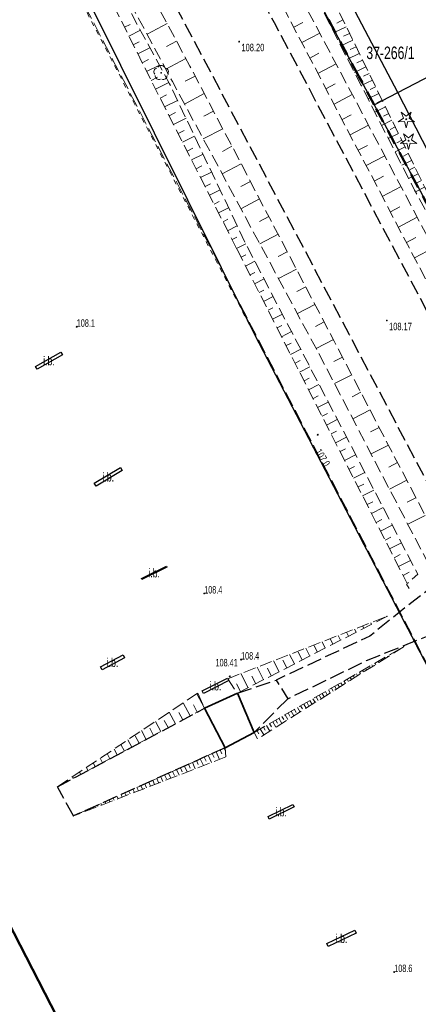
# Model space of a CAD drawing. Header units: metres. Extents: x 7529521 to 7531797, y 5723878 to 5728074.
# Tile 37 of 90: x 7530355 to 7530395, y 5726428 to 5726527. Entities that reach past the tile are written whole.
import ezdxf
from ezdxf.enums import TextEntityAlignment as Align

# ---------------------------------------------------------------- set-up
doc = ezdxf.new("R2010")
doc.units = ezdxf.units.M
for name, pattern in [('2_1', [0]), ('2_BUBI03_01', [0]), ('2_BUBZ02', [1.75, 1.25, -0.5]), ('2_BUBZ02G', [1.75, 1.25, -0.5]), ('2_BUIB12_02', [0]), ('2_KTJZ01', [2, 1.5, -0.5]), ('2_KTPL01', [2, 1.5, -0.5]), ('GAO', [2.5, 1.5, -1]), ('GDE', [0]), ('GUK', [2, 1.5, -0.5]), ('GUZ', [1, 0.5, -0.5]), ('L_0_05', [1.75, 1.25, -0.5]), ('L_0_06', [2, 1.5, -0.5]), ('L_0_09', [2.5, 2, -0.5]), ('L_0_29', [0])]:
    doc.linetypes.add(name, pattern=pattern)
doc.layers.get('0').update_dxf_attribs({"color": 252})
for name, color, linetype, lineweight in [('BUBI_L_2', 252, '2_BUBI03_01', 35), ('BUBZ_L_1', 252, '2_BUBZ02', 18), ('BUIB_E_T_6', 252, 'Continuous', 18), ('BUIB_L_10', 252, '2_BUIB12_02', 25), ('Dzialki', 80, 'GDE', 30), ('jezdnia', 252, 'L_0_06', 18), ('Kontury', 252, 'GUK', 18), ('kos', 252, 'L_0_29', 18), ('KTJZ_L_0', 251, '2_KTJZ01', 30), ('KTPL_L_0', 252, '2_KTPL01', 18), ('Numery_dzialek', 80, 'Continuous', 30), ('OBOP_T_1', 74, 'Continuous', 18), ('RTPW_T_0', 252, 'Continuous', 15), ('RTPW_T_1', 252, 'Continuous', 15), ('skarpa nieumocniona', 252, 'L_0_05', 18), ('Uzytki', 252, 'GUZ', 18), ('wysokosci_sztuczne', 7, 'Continuous', 18)]:
    doc.layers.add(name, color=color, linetype=linetype, lineweight=lineweight)
doc.layers.add('EPGPO_L_0', color=7, linetype='GAO', lineweight=50, true_color=0x940094)
doc.layers.add('zakres', color=7, linetype='L_0_09', lineweight=50, true_color=0xff05ff)
doc.styles.get("Standard").update_dxf_attribs({"font": 'arial.ttf'})

# ---------------------------------------------------------------- blocks, each defined once
blk = doc.blocks.new('2_OBOP02_01')
at = {"linetype": 'Continuous'}
blk.add_circle((0, 0), 0.045, dxfattribs=at)
for centre, start, end in [((-0.357, 0.116), 102.14447, 221.86002), ((0, 0.375), 30.14012, 149.85988), ((0.357, 0.116), 318.13998, 77.85553), ((-0.22, -0.303), 174.14818, 293.85423), ((0.22, -0.303), 246.14577, 5.85182)]:
    blk.add_arc(centre, 0.375, start, end, dxfattribs=at)
blk = doc.blocks.new('2_RTPW01')
at = {"linetype": 'Continuous'}
blk.add_circle((0, 0), 0.045, dxfattribs=at)
blk = doc.blocks.new('2_RTPW02')
at = {"linetype": 'Continuous'}
blk.add_circle((0, 0), 0.045, dxfattribs=at)
blk = doc.blocks.new('L_0_29_2')
at = {"color": 0, "linetype": 'Continuous', "lineweight": 13, "flags": 128}
blk.add_lwpolyline([(0, 0.5), (0, -0.5)], dxfattribs=at)
blk = doc.blocks.new('OBOP01_01')
at = {"linetype": 'Continuous', "lineweight": 18}
blk.add_hatch(color=0, dxfattribs=at).paths.add_polyline_path([(0, -0.1, 1), (0, 0.1, 1)])
at = {"color": 0, "linetype": 'Continuous', "lineweight": 18, "flags": 128}
blk.add_lwpolyline([(0, -1.74), (-0.35, -0.48), (-1.65, -0.54), (-0.57, 0.18), (-1.02, 1.4), (0, 0.6), (1.02, 1.4), (0.57, 0.18), (1.65, -0.54), (0.35, -0.48), (0, -1.74)], dxfattribs=at)
at = {"color": 0, "linetype": 'Continuous', "lineweight": 18}
blk.add_circle((0, 0), 0.1, dxfattribs=at)
blk = doc.blocks.new('RTPW02')
at = {"linetype": 'Continuous', "lineweight": 13}
blk.add_hatch(color=0, dxfattribs=at).paths.add_polyline_path([(0, -0.09, 1), (0, 0.09, 1)])
at = {"color": 0, "linetype": 'Continuous', "lineweight": 13}
blk.add_circle((0, 0), 0.0906, dxfattribs=at)

msp = doc.modelspace()

# ---------------------------------------------------------------- linework, layer by layer
at = {"layer": 'BUBI_L_2', "linetype": '2_BUBI03_01'}
for p, q in [((7530373.43, 5726457.92), (7530376.74, 5726459.43)), ((7530376.74, 5726459.43), (7530378.42, 5726455.47)), ((7530375.49, 5726453.93), (7530373.43, 5726457.92)), ((7530378.42, 5726455.47), (7530375.49, 5726453.93))]:
    msp.add_line(p, q, dxfattribs=at)
at = {"layer": 'BUBZ_L_1', "linetype": '2_BUBZ02'}
for p, q in [((7530375.76, 5726460.89), (7530391.81, 5726467.17)), ((7530393.54, 5726464.14), (7530378.77, 5726454.84)), ((7530375.76, 5726460.89), (7530376.74, 5726459.43)), ((7530358.59, 5726449.99), (7530372.74, 5726459.44)), ((7530372.74, 5726459.44), (7530373.43, 5726457.92)), ((7530378.77, 5726454.84), (7530378.42, 5726455.47)), ((7530375.49, 5726453.93), (7530375.56, 5726453)), ((7530375.56, 5726453), (7530360.21, 5726447.05))]:
    msp.add_line(p, q, dxfattribs=at)
at = {"layer": 'BUBZ_L_1', "linetype": '2_BUBZ02G'}
for p, q in [((7530376.74, 5726459.43), (7530391.81, 5726467.17)), ((7530378.42, 5726455.47), (7530393.54, 5726464.14)), ((7530358.59, 5726449.99), (7530373.43, 5726457.92)), ((7530360.21, 5726447.05), (7530375.49, 5726453.93))]:
    msp.add_line(p, q, dxfattribs=at)
at = {"layer": 'BUBZ_L_1', "linetype": '2_1'}
for p, q in [((7530389.48, 5726465.973), (7530389.358, 5726466.211)), ((7530390.256, 5726466.372), (7530390.175, 5726466.53)), ((7530391.033, 5726466.771), (7530390.993, 5726466.85)), ((7530387.149, 5726464.776), (7530386.906, 5726465.251)), ((7530387.926, 5726465.175), (7530387.723, 5726465.571)), ((7530388.703, 5726465.574), (7530388.54, 5726465.891)), ((7530384.819, 5726463.579), (7530384.453, 5726464.292)), ((7530385.596, 5726463.978), (7530385.271, 5726464.611)), ((7530386.373, 5726464.377), (7530386.088, 5726464.931)), ((7530393.423, 5726464.073), (7530393.426, 5726464.068)), ((7530382.489, 5726462.383), (7530382.001, 5726463.332)), ((7530383.266, 5726462.782), (7530382.867, 5726463.558)), ((7530384.042, 5726463.181), (7530383.636, 5726463.972)), ((7530391.861, 5726463.177), (7530391.9, 5726463.108)), ((7530392.173, 5726463.356), (7530392.206, 5726463.3)), ((7530392.486, 5726463.535), (7530392.511, 5726463.492)), ((7530392.798, 5726463.715), (7530392.816, 5726463.684)), ((7530393.111, 5726463.894), (7530393.121, 5726463.876)), ((7530379.382, 5726460.787), (7530378.732, 5726462.053)), ((7530380.935, 5726461.585), (7530380.366, 5726462.692)), ((7530381.712, 5726461.984), (7530381.313, 5726462.76)), ((7530389.985, 5726462.102), (7530390.069, 5726461.955)), ((7530390.298, 5726462.281), (7530390.375, 5726462.147)), ((7530390.61, 5726462.46), (7530390.68, 5726462.339)), ((7530390.923, 5726462.639), (7530390.985, 5726462.531)), ((7530391.235, 5726462.819), (7530391.29, 5726462.723)), ((7530391.548, 5726462.998), (7530391.595, 5726462.915)), ((7530377.828, 5726459.989), (7530377.097, 5726461.413)), ((7530378.605, 5726460.388), (7530378.206, 5726461.165)), ((7530380.159, 5726461.186), (7530379.76, 5726461.963)), ((7530388.11, 5726461.026), (7530388.238, 5726460.802)), ((7530388.422, 5726461.205), (7530388.544, 5726460.994)), ((7530388.735, 5726461.385), (7530388.849, 5726461.186)), ((7530389.047, 5726461.564), (7530389.154, 5726461.378)), ((7530389.36, 5726461.743), (7530389.459, 5726461.57)), ((7530389.673, 5726461.922), (7530389.764, 5726461.763)), ((7530377.051, 5726459.59), (7530376.653, 5726460.367)), ((7530386.547, 5726460.13), (7530386.713, 5726459.841)), ((7530386.859, 5726460.309), (7530387.018, 5726460.033)), ((7530387.172, 5726460.489), (7530387.323, 5726460.225)), ((7530387.485, 5726460.668), (7530387.628, 5726460.418)), ((7530387.797, 5726460.847), (7530387.933, 5726460.61)), ((7530373.43, 5726457.92), (7530372.65, 5726459.38)), ((7530384.671, 5726459.055), (7530384.882, 5726458.688)), ((7530384.984, 5726459.234), (7530385.163, 5726458.921)), ((7530385.297, 5726459.413), (7530385.492, 5726459.072)), ((7530385.609, 5726459.592), (7530385.788, 5726459.28)), ((7530385.922, 5726459.772), (7530386.102, 5726459.457)), ((7530386.234, 5726459.951), (7530386.407, 5726459.649)), ((7530371.961, 5726457.135), (7530371.258, 5726458.45)), ((7530372.695, 5726457.527), (7530372.303, 5726458.262)), ((7530383.109, 5726458.158), (7530383.288, 5726457.846)), ((7530383.421, 5726458.338), (7530383.661, 5726457.92)), ((7530383.734, 5726458.517), (7530383.913, 5726458.204)), ((7530384.046, 5726458.696), (7530384.271, 5726458.304)), ((7530384.359, 5726458.875), (7530384.538, 5726458.563)), ((7530370.492, 5726456.35), (7530369.866, 5726457.521)), ((7530371.226, 5726456.742), (7530370.834, 5726457.477)), ((7530381.233, 5726457.083), (7530381.412, 5726456.771)), ((7530381.546, 5726457.262), (7530381.83, 5726456.767)), ((7530381.858, 5726457.442), (7530382.038, 5726457.129)), ((7530382.171, 5726457.621), (7530382.44, 5726457.151)), ((7530382.483, 5726457.8), (7530382.663, 5726457.487)), ((7530382.796, 5726457.979), (7530383.051, 5726457.535)), ((7530369.022, 5726455.565), (7530368.474, 5726456.591)), ((7530369.757, 5726455.957), (7530369.364, 5726456.692)), ((7530379.67, 5726456.187), (7530379.999, 5726455.614)), ((7530379.983, 5726456.366), (7530380.162, 5726456.054)), ((7530380.295, 5726456.545), (7530380.609, 5726455.998)), ((7530380.608, 5726456.725), (7530380.787, 5726456.412)), ((7530380.921, 5726456.904), (7530381.22, 5726456.382)), ((7530366.819, 5726454.387), (7530366.426, 5726455.122)), ((7530367.553, 5726454.78), (7530367.082, 5726455.661)), ((7530368.288, 5726455.172), (7530367.895, 5726455.907)), ((7530378.42, 5726455.47), (7530378.778, 5726454.845)), ((7530378.733, 5726455.649), (7530378.912, 5726455.337)), ((7530379.045, 5726455.828), (7530379.389, 5726455.23)), ((7530379.358, 5726456.008), (7530379.537, 5726455.695)), ((7530365.349, 5726453.602), (7530364.994, 5726454.267)), ((7530366.084, 5726453.995), (7530365.69, 5726454.732)), ((7530363.88, 5726452.817), (7530363.602, 5726453.337)), ((7530364.615, 5726453.209), (7530364.298, 5726453.802)), ((7530373.801, 5726453.169), (7530374.127, 5726452.444)), ((7530374.2, 5726453.349), (7530374.38, 5726452.95)), ((7530374.6, 5726453.529), (7530374.946, 5726452.762)), ((7530375, 5726453.709), (7530375.18, 5726453.31)), ((7530375.399, 5726453.889), (7530375.512, 5726453.639)), ((7530362.411, 5726452.032), (7530362.21, 5726452.408)), ((7530363.146, 5726452.424), (7530362.906, 5726452.873)), ((7530371.402, 5726452.089), (7530371.671, 5726451.493)), ((7530371.802, 5726452.269), (7530371.982, 5726451.87)), ((7530372.202, 5726452.449), (7530372.49, 5726451.81)), ((7530372.601, 5726452.629), (7530372.781, 5726452.23)), ((7530373.001, 5726452.809), (7530373.308, 5726452.127)), ((7530373.401, 5726452.989), (7530373.581, 5726452.59)), ((7530360.942, 5726451.247), (7530360.818, 5726451.478)), ((7530361.676, 5726451.639), (7530361.514, 5726451.943)), ((7530369.404, 5726451.19), (7530369.584, 5726450.79)), ((7530369.803, 5726451.37), (7530370.034, 5726450.858)), ((7530370.203, 5726451.549), (7530370.383, 5726451.15)), ((7530370.603, 5726451.729), (7530370.852, 5726451.175)), ((7530371.002, 5726451.909), (7530371.182, 5726451.51)), ((7530359.473, 5726450.462), (7530359.426, 5726450.549)), ((7530360.207, 5726450.854), (7530360.122, 5726451.013)), ((7530367.005, 5726450.11), (7530367.168, 5726449.747)), ((7530367.405, 5726450.29), (7530367.578, 5726449.906)), ((7530367.805, 5726450.47), (7530367.985, 5726450.07)), ((7530368.204, 5726450.65), (7530368.396, 5726450.223)), ((7530368.604, 5726450.83), (7530368.784, 5726450.43)), ((7530369.004, 5726451.01), (7530369.215, 5726450.541)), ((7530358.738, 5726450.069), (7530358.73, 5726450.084)), ((7530365.007, 5726449.21), (7530365.122, 5726448.954)), ((7530365.406, 5726449.39), (7530365.531, 5726449.113)), ((7530365.806, 5726449.57), (7530365.94, 5726449.271)), ((7530366.206, 5726449.75), (7530366.35, 5726449.43)), ((7530366.606, 5726449.93), (7530366.759, 5726449.589)), ((7530362.608, 5726448.13), (7530362.666, 5726448.002)), ((7530363.008, 5726448.31), (7530363.075, 5726448.161)), ((7530363.408, 5726448.49), (7530363.485, 5726448.319)), ((7530363.807, 5726448.67), (7530363.894, 5726448.478)), ((7530364.207, 5726448.85), (7530364.303, 5726448.637)), ((7530364.607, 5726449.03), (7530364.713, 5726448.795)), ((7530360.61, 5726447.23), (7530360.619, 5726447.209)), ((7530361.009, 5726447.41), (7530361.029, 5726447.367)), ((7530361.409, 5726447.59), (7530361.438, 5726447.526)), ((7530361.809, 5726447.77), (7530361.847, 5726447.685)), ((7530362.209, 5726447.95), (7530362.257, 5726447.843))]:
    msp.add_line(p, q, dxfattribs=at)
for p in [(7530391.81, 5726467.17), (7530360.21, 5726447.05)]:
    msp.add_point(p, dxfattribs=at)
at = {"layer": 'BUIB_L_10', "linetype": '2_BUIB12_02'}
for p, q in [((7530356.399, 5726492.388), (7530358.924, 5726493.835)), ((7530358.924, 5726493.835), (7530359.089, 5726493.545)), ((7530359.089, 5726493.545), (7530356.564, 5726492.098)), ((7530356.564, 5726492.098), (7530356.399, 5726492.388)), ((7530362.309, 5726480.603), (7530364.946, 5726482.189)), ((7530365.127, 5726481.889), (7530362.49, 5726480.303)), ((7530364.946, 5726482.189), (7530365.127, 5726481.889)), ((7530362.49, 5726480.303), (7530362.309, 5726480.603)), ((7530367.062, 5726470.996), (7530369.574, 5726472.255)), ((7530369.625, 5726472.154), (7530367.113, 5726470.895)), ((7530369.574, 5726472.255), (7530369.625, 5726472.154)), ((7530367.113, 5726470.895), (7530367.062, 5726470.996)), ((7530362.933, 5726462.091), (7530365.208, 5726463.292)), ((7530365.208, 5726463.292), (7530365.367, 5726462.991)), ((7530363.093, 5726461.79), (7530362.933, 5726462.091)), ((7530365.367, 5726462.991), (7530363.093, 5726461.79)), ((7530373.19, 5726459.668), (7530375.751, 5726460.953)), ((7530375.879, 5726460.697), (7530373.318, 5726459.412)), ((7530375.751, 5726460.953), (7530375.879, 5726460.697)), ((7530373.318, 5726459.412), (7530373.19, 5726459.668)), ((7530379.824, 5726447), (7530382.34, 5726448.222)), ((7530382.34, 5726448.222), (7530382.465, 5726447.964)), ((7530382.465, 5726447.964), (7530379.949, 5726446.742)), ((7530379.949, 5726446.742), (7530379.824, 5726447)), ((7530385.766, 5726434.195), (7530388.591, 5726435.528)), ((7530388.727, 5726435.239), (7530385.902, 5726433.906)), ((7530388.591, 5726435.528), (7530388.727, 5726435.239)), ((7530385.902, 5726433.906), (7530385.766, 5726434.195))]:
    msp.add_line(p, q, dxfattribs=at)
at = {"layer": 'Dzialki'}
for p, q in [((7530308.8, 5726635.8), (7530378.5, 5726495.54)), ((7530392.92, 5726520.01), (7530434.893, 5726541.922)), ((7530392.92, 5726520.01), (7530387.97, 5726529.42)), ((7530385.52, 5726528.11), (7530388.99, 5726521.62)), ((7530388.99, 5726521.62), (7530390.52, 5726518.76)), ((7530390.52, 5726518.76), (7530392.92, 5726520.01)), ((7530401.63, 5726502.97), (7530392.92, 5726520.01)), ((7530390.52, 5726518.76), (7530398.51, 5726503.81)), ((7530378.5, 5726495.54), (7530450.41, 5726357.28))]:
    msp.add_line(p, q, dxfattribs=at)
at = {"layer": 'EPGPO_L_0', "linetype": 'GAO'}
for p, q in [((7530388.99, 5726521.62), (7530385.52, 5726528.11)), ((7530390.52, 5726518.76), (7530388.99, 5726521.62)), ((7530398.51, 5726503.81), (7530390.52, 5726518.76))]:
    msp.add_line(p, q, dxfattribs=at)
at = {"layer": 'jezdnia', "color": 251, "lineweight": 30, "flags": 128}
for points in [[(7530369.92, 5726547), (7530380.44, 5726527.06), (7530395.42, 5726498.75), (7530406.94, 5726476.91), (7530422.86, 5726446.71), (7530434.33, 5726424.9), (7530446.28, 5726402.22), (7530458, 5726380.1), (7530470.66, 5726356.14), (7530482.6, 5726333.62), (7530497.95, 5726304.42), (7530509.9, 5726281.82), (7530518.61, 5726265.36), (7530526.03, 5726251.6), (7530533.8, 5726237.24), (7530543.58, 5726219.26), (7530548.13, 5726210.82), (7530552.38, 5726206.31)], [(7530598.88, 5726089.04), (7530595.59, 5726097.95), (7530590.03, 5726108.33), (7530588.06, 5726111.9), (7530584.25, 5726119.25), (7530579.86, 5726127.55), (7530572.34, 5726141.82), (7530564.82, 5726156.15), (7530557.13, 5726170.81), (7530549.17, 5726185.87), (7530542.49, 5726198.5), (7530536.64, 5726209.63), (7530531.27, 5726220.64), (7530523.66, 5726236.13), (7530515.91, 5726251.96), (7530510.14, 5726263.83), (7530504.02, 5726275.63), (7530490.95, 5726300.59), (7530475.48, 5726329.87), (7530463.56, 5726352.54), (7530450.86, 5726376.5), (7530439.32, 5726398.33), (7530427.1, 5726421.51), (7530415.47, 5726443.49), (7530402.57, 5726468.08), (7530400.02, 5726472.85), (7530388.04, 5726495.57), (7530373.31, 5726523.45), (7530362.9, 5726543.14)], [(7530400.02, 5726472.85), (7530394.62, 5726468.82), (7530390.08, 5726465.18), (7530380.64, 5726460.76), (7530381.81, 5726458.87), (7530389.76, 5726462.72), (7530396.3, 5726465.36), (7530402.57, 5726468.08)]]:
    msp.add_lwpolyline(points, dxfattribs=at)
at = {"layer": 'Kontury'}
for p, q in [((7530385.52, 5726528.11), (7530388.99, 5726521.62)), ((7530388.99, 5726521.62), (7530390.52, 5726518.76)), ((7530390.52, 5726518.76), (7530398.51, 5726503.81))]:
    msp.add_line(p, q, dxfattribs=at)
at = {"layer": 'KTJZ_L_0', "linetype": '2_KTJZ01'}
for p, q in [((7530376.74, 5726459.43), (7530380.64, 5726460.76)), ((7530373.43, 5726457.92), (7530376.74, 5726459.43)), ((7530378.42, 5726455.47), (7530376.74, 5726459.43)), ((7530381.81, 5726458.87), (7530378.42, 5726455.47)), ((7530358.59, 5726449.99), (7530373.43, 5726457.92)), ((7530375.49, 5726453.93), (7530373.43, 5726457.92)), ((7530378.42, 5726455.47), (7530375.49, 5726453.93)), ((7530375.49, 5726453.93), (7530360.21, 5726447.05)), ((7530360.21, 5726447.05), (7530358.59, 5726449.99))]:
    msp.add_line(p, q, dxfattribs=at)
at = {"layer": 'KTPL_L_0', "linetype": '2_KTPL01'}
msp.add_line((7530450.613, 5726357.122), (7530306.819, 5726633.59), dxfattribs=at)
at = {"layer": 'skarpa nieumocniona', "color": 252, "lineweight": 18, "flags": 128}
for points in [[(7530386.26, 5726529.62), (7530395.61, 5726510.48), (7530400.31, 5726501.42), (7530411.18, 5726480.08), (7530421.82, 5726460.81), (7530425.65, 5726452.32), (7530431.87, 5726440.4), (7530436.73, 5726431.17), (7530440.69, 5726423.89), (7530450.19, 5726406.12), (7530456.89, 5726393.79), (7530459.46, 5726389.73), (7530532.98, 5726248.95), (7530541.46, 5726233.6), (7530546.13, 5726224.75), (7530552.86, 5726213.14), (7530552.62, 5726211.69), (7530552.1, 5726212.48), (7530545.12, 5726224.02), (7530540.44, 5726232.57), (7530535.95, 5726241.08), (7530531.81, 5726249.8), (7530461.43, 5726384.58), (7530459.02, 5726389.45), (7530456.35, 5726393.66), (7530449.62, 5726405.83), (7530439.98, 5726423.58), (7530436.12, 5726430.82), (7530431.26, 5726440.27), (7530425.13, 5726452.07), (7530420.89, 5726460.35), (7530410.5, 5726480.06), (7530399.35, 5726501.31), (7530394.61, 5726510.16), (7530385.07, 5726528.81), (7530374.91, 5726549.97), (7530375.74, 5726550.66)], [(7530543.21, 5726222.9), (7530538.34, 5726232.11), (7530533.7, 5726240.35), (7530511.95, 5726280.97), (7530499.24, 5726305.31), (7530484.05, 5726334.34), (7530471.92, 5726357.11), (7530458.95, 5726381.07), (7530447.57, 5726403.23), (7530435.55, 5726425.46), (7530424.34, 5726446.96), (7530408.22, 5726477.68), (7530396.72, 5726499.26), (7530381.74, 5726527.87), (7530371.44, 5726547.5), (7530373.62, 5726548.22), (7530383.58, 5726528.76), (7530398.52, 5726500.52), (7530409.93, 5726478.73), (7530426.19, 5726447.76), (7530437.15, 5726426.29), (7530449.2, 5726403.74), (7530460.3, 5726382.61), (7530473.97, 5726357.35), (7530485.21, 5726335.16), (7530500.28, 5726307.16), (7530501.12, 5726305.51), (7530513.75, 5726281.74), (7530535.44, 5726240.97), (7530544.62, 5726223.78), (7530551.36, 5726211.99), (7530551.73, 5726211.3), (7530549.87, 5726210.45)], [(7530384.74, 5726494.08), (7530370.18, 5726521.12), (7530359.48, 5726541.07), (7530361.37, 5726542.41), (7530371.95, 5726522.66), (7530386.5, 5726494.92), (7530397.97, 5726472.93), (7530396.19, 5726472.11)], [(7530376.69, 5726504.22), (7530368.62, 5726520.07), (7530358.41, 5726540.44), (7530359.04, 5726540.86), (7530369.9, 5726520.88), (7530377.57, 5726504.77), (7530394.93, 5726471.43), (7530393.86, 5726470.48)]]:
    msp.add_lwpolyline(points, close=True, dxfattribs=at)
at = {"layer": 'skarpa nieumocniona', "color": 252, "linetype": 'Continuous', "lineweight": 18, "flags": 128}
for points in [[(7530365.349, 5726526.586), (7530365.919, 5726526.872)], [(7530369.648, 5726526.956), (7530367.626, 5726525.872)], [(7530382.42, 5726526.582), (7530383.325, 5726527.056)], [(7530387.713, 5726526.64), (7530386.485, 5726526.04)], [(7530387.384, 5726527.314), (7530386.764, 5726527.011)], [(7530365.797, 5726525.692), (7530366.967, 5726526.279)], [(7530383.231, 5726525.032), (7530385.048, 5726525.983)], [(7530388.043, 5726525.966), (7530387.435, 5726525.669)], [(7530366.245, 5726524.798), (7530366.845, 5726525.099)], [(7530370.593, 5726525.193), (7530369.582, 5726524.651)], [(7530388.372, 5726525.292), (7530387.168, 5726524.704)], [(7530388.701, 5726524.618), (7530388.105, 5726524.327)], [(7530366.692, 5726523.904), (7530367.923, 5726524.521)], [(7530384.043, 5726523.482), (7530384.955, 5726523.959)], [(7530389.03, 5726523.944), (7530387.851, 5726523.369)], [(7530367.14, 5726523.01), (7530367.771, 5726523.326)], [(7530367.588, 5726522.116), (7530368.879, 5726522.762)], [(7530371.538, 5726523.43), (7530369.517, 5726522.347)], [(7530384.855, 5726521.931), (7530386.685, 5726522.89)], [(7530389.688, 5726522.597), (7530388.534, 5726522.033)], [(7530389.359, 5726523.271), (7530388.776, 5726522.986)], [(7530372.474, 5726521.663), (7530371.464, 5726521.133)], [(7530390.018, 5726521.923), (7530389.447, 5726521.644)], [(7530368.036, 5726521.222), (7530368.696, 5726521.553)], [(7530368.484, 5726520.328), (7530369.835, 5726521.004)], [(7530385.666, 5726520.381), (7530386.585, 5726520.862)], [(7530390.347, 5726521.249), (7530389.218, 5726520.697)], [(7530368.936, 5726519.436), (7530369.601, 5726519.775)], [(7530373.403, 5726519.892), (7530371.402, 5726518.842)], [(7530386.478, 5726518.83), (7530388.322, 5726519.796)], [(7530391.005, 5726519.901), (7530389.901, 5726519.362)], [(7530390.676, 5726520.575), (7530390.117, 5726520.302)], [(7530369.39, 5726518.545), (7530370.697, 5726519.21)], [(7530391.334, 5726519.227), (7530390.788, 5726518.96)], [(7530369.844, 5726517.654), (7530370.485, 5726517.981)], [(7530374.332, 5726518.121), (7530373.342, 5726517.601)], [(7530387.289, 5726517.28), (7530388.215, 5726517.765)], [(7530391.663, 5726518.553), (7530390.584, 5726518.026)], [(7530391.993, 5726517.879), (7530391.459, 5726517.619)], [(7530370.298, 5726516.763), (7530371.557, 5726517.404)], [(7530388.101, 5726515.73), (7530389.959, 5726516.702)], [(7530392.322, 5726517.205), (7530391.267, 5726516.69)], [(7530370.752, 5726515.872), (7530371.369, 5726516.186)], [(7530375.262, 5726516.35), (7530373.3, 5726515.321)], [(7530392.98, 5726515.858), (7530391.95, 5726515.355)], [(7530392.651, 5726516.532), (7530392.13, 5726516.277)], [(7530371.206, 5726514.981), (7530372.416, 5726515.597)], [(7530388.913, 5726514.179), (7530389.845, 5726514.667)], [(7530393.309, 5726515.184), (7530392.8, 5726514.935)], [(7530371.66, 5726514.09), (7530372.253, 5726514.392)], [(7530372.114, 5726513.199), (7530373.276, 5726513.791)], [(7530376.191, 5726514.579), (7530375.22, 5726514.069)], [(7530393.638, 5726514.51), (7530392.633, 5726514.019)], [(7530393.967, 5726513.836), (7530393.471, 5726513.593)], [(7530377.12, 5726512.808), (7530375.197, 5726511.799)], [(7530389.724, 5726512.629), (7530391.596, 5726513.609)], [(7530394.297, 5726513.162), (7530393.316, 5726512.683)], [(7530372.568, 5726512.308), (7530373.137, 5726512.598)], [(7530373.022, 5726511.417), (7530374.136, 5726511.984)], [(7530394.955, 5726511.814), (7530393.999, 5726511.347)], [(7530394.626, 5726512.488), (7530394.142, 5726512.252)], [(7530373.476, 5726510.526), (7530374.021, 5726510.803)], [(7530378.049, 5726511.037), (7530377.098, 5726510.538)], [(7530390.536, 5726511.078), (7530391.475, 5726511.57)], [(7530395.284, 5726511.14), (7530394.813, 5726510.91)], [(7530373.93, 5726509.635), (7530374.996, 5726510.178)], [(7530391.348, 5726509.528), (7530393.233, 5726510.515)], [(7530395.614, 5726510.466), (7530394.697, 5726509.991)], [(7530374.384, 5726508.744), (7530374.905, 5726509.009)], [(7530378.978, 5726509.266), (7530377.095, 5726508.278)], [(7530374.837, 5726507.853), (7530375.856, 5726508.371)], [(7530392.159, 5726507.978), (7530393.105, 5726508.473)], [(7530375.291, 5726506.961), (7530375.789, 5726507.215)], [(7530379.908, 5726507.495), (7530378.976, 5726507.006)], [(7530392.971, 5726506.427), (7530394.87, 5726507.421)], [(7530375.745, 5726506.07), (7530376.716, 5726506.565)], [(7530380.837, 5726505.724), (7530378.992, 5726504.756)], [(7530376.199, 5726505.179), (7530376.673, 5726505.421)], [(7530376.653, 5726504.288), (7530377.576, 5726504.759)], [(7530393.782, 5726504.877), (7530394.736, 5726505.376)], [(7530381.766, 5726503.953), (7530380.853, 5726503.474)], [(7530394.594, 5726503.326), (7530396.507, 5726504.328)], [(7530377.107, 5726503.397), (7530377.573, 5726503.634)], [(7530377.561, 5726502.506), (7530378.5, 5726502.984)], [(7530378.014, 5726501.615), (7530378.488, 5726501.856)], [(7530382.695, 5726502.182), (7530380.89, 5726501.234)], [(7530378.468, 5726500.724), (7530379.424, 5726501.21)], [(7530378.921, 5726499.832), (7530379.403, 5726500.078)], [(7530383.624, 5726500.411), (7530382.731, 5726499.942)], [(7530379.375, 5726498.941), (7530380.347, 5726499.436)], [(7530379.829, 5726498.05), (7530380.319, 5726498.3)], [(7530384.554, 5726498.64), (7530382.787, 5726497.713)], [(7530380.282, 5726497.159), (7530381.271, 5726497.662)], [(7530385.483, 5726496.869), (7530384.609, 5726496.41)], [(7530380.736, 5726496.268), (7530381.234, 5726496.521)], [(7530381.19, 5726495.376), (7530382.194, 5726495.888)], [(7530386.412, 5726495.098), (7530384.685, 5726494.191)], [(7530381.643, 5726494.485), (7530382.15, 5726494.743)], [(7530382.097, 5726493.594), (7530383.118, 5726494.114)], [(7530382.55, 5726492.703), (7530383.065, 5726492.965)], [(7530387.337, 5726493.324), (7530386.472, 5726492.874)], [(7530383.004, 5726491.812), (7530384.041, 5726492.34)], [(7530383.458, 5726490.92), (7530383.98, 5726491.187)], [(7530388.261, 5726491.551), (7530386.532, 5726490.649)], [(7530383.911, 5726490.029), (7530384.965, 5726490.566)], [(7530384.365, 5726489.138), (7530384.896, 5726489.408)], [(7530389.186, 5726489.777), (7530388.321, 5726489.326)], [(7530384.819, 5726488.247), (7530385.888, 5726488.792)], [(7530390.11, 5726488.004), (7530388.38, 5726487.102)], [(7530385.272, 5726487.356), (7530385.811, 5726487.63)], [(7530385.726, 5726486.465), (7530386.812, 5726487.017)], [(7530386.179, 5726485.573), (7530386.727, 5726485.852)], [(7530391.034, 5726486.23), (7530390.17, 5726485.779)], [(7530386.633, 5726484.682), (7530387.736, 5726485.243)], [(7530387.087, 5726483.791), (7530387.642, 5726484.074)], [(7530391.959, 5726484.456), (7530390.229, 5726483.555)], [(7530387.54, 5726482.9), (7530388.659, 5726483.469)], [(7530387.994, 5726482.009), (7530388.557, 5726482.295)], [(7530392.883, 5726482.683), (7530392.018, 5726482.232)], [(7530388.448, 5726481.117), (7530389.583, 5726481.695)], [(7530393.808, 5726480.909), (7530392.077, 5726480.007)], [(7530388.901, 5726480.226), (7530389.473, 5726480.517)], [(7530389.355, 5726479.335), (7530390.506, 5726479.921)], [(7530394.732, 5726479.136), (7530393.867, 5726478.685)], [(7530389.808, 5726478.444), (7530390.388, 5726478.739)], [(7530390.262, 5726477.553), (7530391.43, 5726478.147)], [(7530390.716, 5726476.661), (7530391.304, 5726476.961)], [(7530395.656, 5726477.362), (7530393.925, 5726476.46)], [(7530391.169, 5726475.77), (7530392.353, 5726476.373)], [(7530391.623, 5726474.879), (7530392.219, 5726475.182)], [(7530392.077, 5726473.988), (7530393.277, 5726474.599)], [(7530392.53, 5726473.097), (7530393.134, 5726473.404)], [(7530392.984, 5726472.205), (7530394.2, 5726472.825)], [(7530393.437, 5726471.314), (7530394.05, 5726471.626)]]:
    msp.add_lwpolyline(points, dxfattribs=at)
at = {"layer": 'Uzytki'}
for p, q in [((7530450.41, 5726357.28), (7530306.57, 5726633.81)), ((7530388.99, 5726521.62), (7530385.52, 5726528.11)), ((7530390.52, 5726518.76), (7530388.99, 5726521.62)), ((7530398.51, 5726503.81), (7530390.52, 5726518.76))]:
    msp.add_line(p, q, dxfattribs=at)
at = {"layer": 'wysokosci_sztuczne', "color": 252}
for p in [(7530376.92, 5726525.14), (7530391.8, 5726497.01)]:
    msp.add_point(p, dxfattribs=at)
at = {"layer": 'zakres', "color": 210, "lineweight": 50, "ltscale": 10}
msp.add_lwpolyline([(7530784, 5725633.1), (7530631.12, 5725917.71), (7530520.29, 5726128.05), (7530407.59, 5726332.04), (7530406.94, 5726333.26), (7530316.66, 5726507.85), (7530152.66, 5726824.25), (7529893.98, 5727312.41)], dxfattribs=at)

# ---------------------------------------------------------------- block references
at = {"color": 74, "linetype": 'Continuous', "xscale": 0.5, "yscale": 0.5, "zscale": 0.5}
for p in [(7530393.759, 5726517.311), (7530393.996, 5726515.135)]:
    msp.add_blockref('OBOP01_01', p, dxfattribs=at)
at = {"layer": 'kos', "color": 1, "linetype": 'Continuous', "xscale": 0.5, "yscale": 0.5, "zscale": 0.5, "rotation": 29.69}
msp.add_blockref('L_0_29_2', (7530393.92, 5726470.21), dxfattribs=at)
at = {"layer": 'OBOP_T_1', "color": 74}
msp.add_blockref('2_OBOP02_01', (7530369.05, 5726521.99), dxfattribs=at)
at = {"layer": 'RTPW_T_0'}
for p in [(7530360.539, 5726496.38), (7530384.84, 5726485.49), (7530373.388, 5726469.485), (7530377.105, 5726462.821), (7530392.548, 5726431.314)]:
    msp.add_blockref('2_RTPW01', p, dxfattribs=at)
at = {"layer": 'RTPW_T_1'}
msp.add_blockref('2_RTPW02', (7530375.97, 5726461.13), dxfattribs=at)
at = {"layer": 'wysokosci_sztuczne', "color": 252, "linetype": 'Continuous', "xscale": 0.5, "yscale": 0.5, "zscale": 0.5}
for p in [(7530376.92, 5726525.14), (7530391.8, 5726497.01)]:
    msp.add_blockref('RTPW02', p, dxfattribs=at)

# ---------------------------------------------------------------- texts
at = {"layer": 'BUIB_E_T_6', "width": 0.7}
for p in [(7530357.744, 5726492.966), (7530363.718, 5726481.246), (7530368.343, 5726471.575), (7530364.15, 5726462.541), (7530374.534, 5726460.182), (7530381.144, 5726447.482), (7530387.247, 5726434.717)]:
    msp.add_text('i.b.', height=0.9, dxfattribs=at).set_placement(p, align=Align.MIDDLE)
at = {"layer": 'Numery_dzialek', "width": 0.7}
msp.add_text('37-266/1', height=1.26, dxfattribs=at).set_placement((7530389.738, 5726524.634), align=Align.TOP_LEFT)
at = {"layer": 'RTPW_T_0', "width": 0.7}
for s, p in [('108.1', (7530360.539, 5726496.38)), ('108.4', (7530373.388, 5726469.485)), ('108.4', (7530377.105, 5726462.821)), ('108.6', (7530392.548, 5726431.314))]:
    msp.add_text(s, height=0.75, dxfattribs=at).set_placement(p)
msp.add_text('107.0', height=0.75, rotation=301.79, dxfattribs=at).set_placement((7530384.53, 5726483.76))
at = {"layer": 'RTPW_T_1', "width": 0.7}
msp.add_text('108.41', height=0.75, dxfattribs=at).set_placement((7530374.53, 5726462.14))
at = {"layer": 'wysokosci_sztuczne', "color": 252, "lineweight": 15, "width": 0.66}
for s, p in [('108.20', (7530377.145, 5726524.165)), ('108.17', (7530392.025, 5726496.035))]:
    msp.add_text(s, height=0.75, dxfattribs=at).set_placement(p)

doc.saveas('drawing.dxf')
